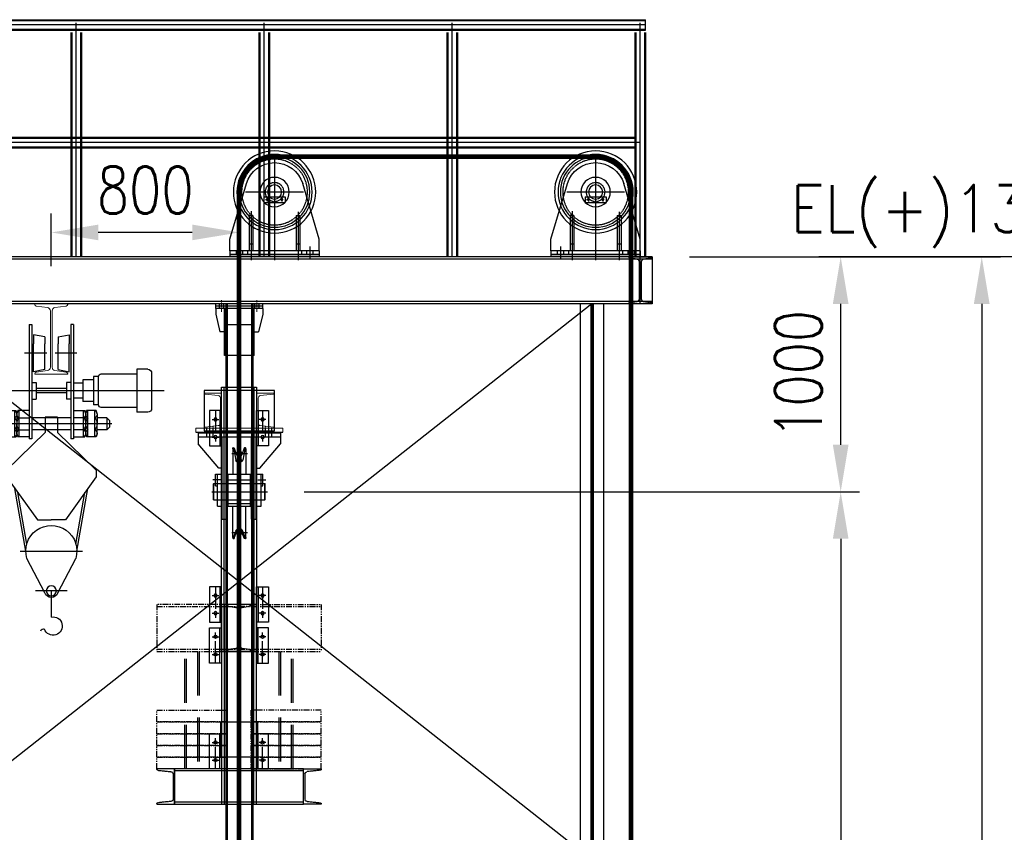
# Model space of a CAD drawing. Header units: inches. Extents: x -204116 to 930598, y -391373 to 256461.
# Tile 112 of 225: x 351701 to 355890, y -243290 to -239831. Entities that reach past the tile are written whole.
import ezdxf
from ezdxf.lldxf.tags import DXFTag

# ---------------------------------------------------------------- set-up
doc = ezdxf.new("R2010")
doc.units = ezdxf.units.IN
doc.header["$LTSCALE"] = 10
doc.header["$MEASUREMENT"] = 0
doc.header["$PDMODE"] = 1
doc.header["$PDSIZE"] = 1000
for name, pattern in [('CENTER', [2, 1.25, -0.25, 0.25, -0.25]), ('HIDDEN', [0.375, 0.25, -0.125]), ('HIDDEN2', [0.1875, 0.125, -0.0625]), ('PHANTOM', [2.5, 1.25, -0.25, 0.25, -0.25, 0.25, -0.25]), ('PHANTOM2', [1.25, 0.625, -0.125, 0.125, -0.125, 0.125, -0.125])]:
    doc.linetypes.add(name, pattern=pattern)
doc.layers.get('Defpoints').update_dxf_attribs({"lineweight": 25})
for name, color, linetype in [('BEV0001', 7, 'Continuous'), ('DRW', 4, 'Continuous'), ('H', 3, 'HIDDEN'), ('R', 5, 'PHANTOM2')]:
    doc.layers.add(name, color=color, linetype=linetype)
for name, color, linetype, lineweight in [('C', 1, 'CENTER', 25), ('cen', 2, 'CENTER2', 25), ('CENTER', 2, 'CENTER', 25), ('DIM', 6, 'Continuous', 25), ('G2', 10, 'CENTER', 13), ('HID', 4, 'HIDDEN', 25), ('HIDDEN', 1, 'HIDDEN', 25), ('PHA', 5, 'PHANTOM', 25), ('TB', 7, 'Continuous', 0), ('TEXT', 3, 'Continuous', 25)]:
    doc.layers.add(name, color=color, linetype=linetype, lineweight=lineweight)
doc.styles.add('MIC', font='romans.shx', dxfattribs={"width": 0.8})
doc.styles.add('romans', font='romans.shx', dxfattribs={"width": 0.8})
tags = doc.linetypes.add('CENTER2', pattern=[1.125, 0.75, -0.125, 0.125, -0.125]).pattern_tags.tags
tags[10:11] = [DXFTag(74, 4), DXFTag(75, 0), DXFTag(340, '0'), DXFTag(46, 1.0), DXFTag(50, 0.0), DXFTag(44, 0.0), DXFTag(45, 0.0)]
tags[8:9] = [DXFTag(74, 4), DXFTag(75, 0), DXFTag(340, '0'), DXFTag(46, 1.0), DXFTag(50, 0.0), DXFTag(44, 0.0), DXFTag(45, 0.0)]
tags[6:7] = [DXFTag(74, 4), DXFTag(75, 0), DXFTag(340, '0'), DXFTag(46, 1.0), DXFTag(50, 0.0), DXFTag(44, 0.0), DXFTag(45, 0.0)]
tags[4:5] = [DXFTag(74, 4), DXFTag(75, 0), DXFTag(340, '0'), DXFTag(46, 1.0), DXFTag(50, 0.0), DXFTag(44, 0.0), DXFTag(45, 0.0)]
doc.dimstyles.new('1_75', dxfattribs={"dimscale": 75, "dimtxt": 2.5, "dimasz": 2.5, "dimexe": 1, "dimexo": 2, "dimgap": 1, "dimtad": 1, "dimtoh": 1, "dimdec": 0, "dimzin": 9, "dimdsep": 46, "dimtxsty": 'MIC', "dimcen": 2.5, "dimclrd": 1, "dimclre": 1, "dimclrt": 256, "dimadec": 0, "dimazin": 0, "dimtfac": 1, "dimtdec": 0, "dimtmove": 2, "dimatfit": 3, "dimfxl": 1, "dimlwd": -1, "dimlwe": -1, "dimarcsym": 0})

# ---------------------------------------------------------------- blocks, each defined once
blk = doc.blocks.new('BKT1')
for p, q in [((-190, 66), (-119.8, 301.7)), ((190, 66), (119.8, 301.7)), ((92, 166), (108, 166))]:
    blk.add_line(p, q)
at = {"linetype": 'Continuous'}
for p, q in [((-45, 246), (-45, 221)), ((45, 246), (-45, 246)), ((45, 221), (-45, 221)), ((45, 246), (45, 221)), ((-108, 166), (-108, 16)), ((-92, 166), (-108, 166)), ((-92, 166), (-92, 16)), ((92, 166), (92, 16)), ((108, 166), (108, 16)), ((-190, 16), (-190, 66)), ((-92, 46), (-108, 46)), ((108, 46), (92, 46)), ((190, 16), (190, 66)), ((-190, 16), (190, 16)), ((-190, 16), (-190, 0)), ((-190, 0), (190, 0)), ((190, 16), (190, 0))]:
    blk.add_line(p, q, dxfattribs=at)
at = {"color": 2, "linetype": 'HIDDEN2'}
for p, q in [((-163.5, 16), (-163.5, 0)), ((-136.5, 16), (-136.5, 0)), ((-115, 16), (-115, 0)), ((115, 16), (115, 0)), ((136.5, 16), (136.5, 0)), ((163.5, 16), (163.5, 0))]:
    blk.add_line(p, q, dxfattribs=at)
for radius in [175, 160, 62.5, 30]:
    blk.add_circle((0, 266), radius)
at = {"color": 2, "linetype": 'HIDDEN'}
for radius in [140, 40]:
    blk.add_circle((0, 266), radius, dxfattribs=at)
at = {"linetype": 'Continuous'}
for centre in [(-30.8, 234.2), (30.8, 234.2)]:
    blk.add_circle(centre, 4, dxfattribs=at)
blk.add_arc((0, 266), 125, 16.5869, 163.4131)
for centre, start, end in [((-30.8, 234.2), 90, 51.5931), ((30.8, 234.2), 128.4069, 90)]:
    blk.add_arc(centre, 3, start, end, dxfattribs=at)
at = {"layer": 'cen'}
for p, q in [((0, 429.1), (0, -24.2)), ((-123.1, 266), (123.1, 266)), ((-31.4, 221), (-43.5, 221)), ((-30.8, 243.2), (-30.8, 225.2)), ((38.5, 234.2), (23.1, 234.2)), ((30.8, 242.6), (30.8, 225.7)), ((-100, 181.1), (-100, -24.2)), ((100, 184.2), (100, -24.2))]:
    blk.add_line(p, q, dxfattribs=at)
at = {"layer": 'cen', "ltscale": 0.5}
for p, q in [((-150, 34.5), (-150, -19)), ((150, 34.5), (150, -19))]:
    blk.add_line(p, q, dxfattribs=at)
blk.add_circle((0, 266), 150, dxfattribs=at)
at = {"layer": 'DIM'}
blk.add_line((-35.8, 234.2), (-25.8, 234.2), dxfattribs=at)
blk = doc.blocks.new('*D683')
at = {"color": 1}
for p, q in [((352911.2, -241841), (355273.9, -241841)), ((355193.9, -242041), (355193.9, -246241.3)), ((352911.2, -246441.3), (355273.9, -246441.3))]:
    blk.add_line(p, q, dxfattribs=at)
for points in [[(355160.6, -242041), (355227.2, -242041), (355193.9, -241841)], [(355160.6, -246241.3), (355227.2, -246241.3), (355193.9, -246441.3)]]:
    blk.add_solid(points, dxfattribs=at)
at = {"layer": 'Defpoints', "color": 0}
for p in [(352751.2, -241841, 11840), (352751.2, -246441.3), (355193.9, -246441.3)]:
    blk.add_point(p, dxfattribs=at)
at = {"insert": (355013.9, -244141.1), "char_height": 200, "attachment_point": 5, "rotation": 90, "style": 'MIC'}
blk.add_mtext('4600 TRAVEL', dxfattribs=at)
blk = doc.blocks.new('*D684')
at = {"color": 1}
for p, q in [((354551.2, -240841), (355273.9, -240841)), ((355193.9, -241641), (355193.9, -241041)), ((352913.7, -241841), (355273.9, -241841))]:
    blk.add_line(p, q, dxfattribs=at)
for points in [[(355160.6, -241041), (355227.2, -241041), (355193.9, -240841)], [(355160.6, -241641), (355227.2, -241641), (355193.9, -241841)]]:
    blk.add_solid(points, dxfattribs=at)
at = {"layer": 'Defpoints', "color": 0}
for p in [(354391.2, -240841, -11840), (355193.9, -240841), (352753.7, -241841, -11840)]:
    blk.add_point(p, dxfattribs=at)
at = {"insert": (355013.9, -241341), "char_height": 200, "attachment_point": 5, "rotation": 90, "style": 'MIC'}
blk.add_mtext('1000', dxfattribs=at)
blk = doc.blocks.new('*D685')
at = {"color": 1}
for p, q in [((354551.2, -240841), (355873.9, -240841)), ((355793.9, -241041), (355793.9, -249140.6)), ((355642.5, -249340.6), (355713.9, -249340.6))]:
    blk.add_line(p, q, dxfattribs=at)
for points in [[(355760.5, -241041), (355827.2, -241041), (355793.9, -240841)], [(355760.5, -249140.6), (355827.2, -249140.6), (355793.9, -249340.6)]]:
    blk.add_solid(points, dxfattribs=at)
at = {"layer": 'Defpoints', "color": 0}
for p in [(354391.2, -240841), (355793.9, -249340.6), (355802.5, -249340.6)]:
    blk.add_point(p, dxfattribs=at)
at = {"insert": (355613.9, -245090.8), "char_height": 200, "attachment_point": 5, "rotation": 90, "style": 'MIC'}
blk.add_mtext('8500', dxfattribs=at)
blk = doc.blocks.new('A$C559A6E8D')
at = {"layer": 'BEV0001', "color": 7, "flags": 128}
for points in [[(-250, 150), (-250, -150), (-150, -150), (-150, 150), (-250, 150)], [(-162, 150), (-162, -150), (-150, -150), (-150, 150), (-162, 150)], [(250, 150), (250, -150), (150, -150), (150, 150), (250, 150)], [(162, 150), (162, -150), (150, -150), (150, 150), (162, 150)]]:
    blk.add_lwpolyline(points, dxfattribs=at)
at = {"layer": 'BEV0001', "color": 7}
for centre in [(-200, 75), (200, 75), (-200, -75), (200, -75)]:
    blk.add_circle(centre, 14, dxfattribs=at)
at = {"layer": 'CENTER', "ltscale": 15}
for p, q in [((-200, 150), (-200, -150)), ((200, 150), (200, -150)), ((-228, 75), (-172, 75)), ((228, 75), (172, 75)), ((-228, -75), (-172, -75)), ((228, -75), (172, -75))]:
    blk.add_line(p, q, dxfattribs=at)
blk = doc.blocks.new('A$C1F6F3D9F')
at = {"elevation": 257134.1}
for points in [[(195.1, 1137.9), (195.1, 13.2), (345.1, 13.2), (345.1, 1137.9), (195.1, 1137.9)], [(206.5, 1137.9), (206.5, 13.2), (333.7, 13.2), (333.7, 1137.9), (206.5, 1137.9)]]:
    blk.add_lwpolyline(points, dxfattribs=at)
at = {"ltscale": 75, "elevation": 257134.1}
blk.add_lwpolyline([(220.1, 13.2), (220.1, 16, -0.414214), (225.6, 21.5), (256.2, 25.8, 0.334595), (267.2, 36.8), (267.2, 189.6, 0.414214), (256.2, 200.6), (225.6, 205, -0.334595), (220.1, 210.5), (220.1, 213.2), (320.1, 213.2), (320.1, 210.5, -0.414214), (314.6, 205), (283.9, 200.6, 0.334595), (272.9, 189.6), (272.9, 36.8, 0.414214), (283.9, 25.8), (314.6, 21.5, -0.334595), (320.1, 16), (320.1, 13.2)], format="xyb", close=True, dxfattribs=at)
at = {"layer": 'C', "ltscale": 2}
blk.add_line((270.1, 0, 257134.1), (270.1, 1187.9, 28870517.8), dxfattribs=at)
at = {"xscale": 0.5, "yscale": 0.5, "zscale": 0.5}
for p in [(270.1, 962.8, 257134.1), (270.1, 212.9, 28870517.8)]:
    blk.add_blockref('A$C559A6E8D', p, dxfattribs=at)
blk = doc.blocks.new('A$C3C654D2F')
at = {"linetype": 'PHANTOM', "ltscale": 2}
for p, q in [((350, 1150.3), (0, 1150.3)), ((0, 1150.3), (0, 950.3)), ((700, 1140.9, 1415504.6), (0, 1140.9, 1415504.6)), ((350, 1150.3), (700, 1150.3)), ((700, 1150.3), (700, 950.3)), ((700, 959.6), (0, 959.6)), ((700, 950.3), (0, 950.3))]:
    blk.add_line(p, q, dxfattribs=at)
for p, q in [((350, 514.6), (350, 250)), ((75, 441.3), (625, 441.3)), ((75, 308.7), (625, 308.7))]:
    blk.add_line(p, q)
at = {"elevation": 0}
for points in [[(275, 300), (275, 1150.3), (425, 1150.3), (425, 300), (275, 300)], [(286.4, 300), (286.4, 1150.3), (413.6, 1150.3), (413.6, 300), (286.4, 300)], [(75, 450), (625, 450), (625, 300), (75, 300), (75, 450)]]:
    blk.add_lwpolyline(points, dxfattribs=at)
at = {"ltscale": 75, "elevation": 0}
blk.add_lwpolyline([(300, 950.3), (300, 953, -0.414214), (305.5, 958.5), (336.1, 962.8, 0.334595), (347.1, 973.8), (347.1, 1126.7, 0.414214), (336.1, 1137.7), (305.5, 1142, -0.334595), (300, 1147.5), (300, 1150.3), (400, 1150.3), (400, 1147.5, -0.414214), (394.5, 1142), (363.8, 1137.7, 0.334595), (352.8, 1126.7), (352.8, 973.8, 0.414214), (363.8, 962.8), (394.5, 958.5, -0.334595), (400, 953), (400, 950.3)], format="xyb", close=True, dxfattribs=at)
for points in [[(180, 950.3), (180, 450), (120, 450), (120, 950.3)], [(174, 950.3), (174, 450), (126, 450), (126, 950.3)], [(520, 950.3), (520, 450), (580, 450), (580, 950.3)], [(526, 950.3), (526, 450), (574, 450), (574, 950.3)]]:
    blk.add_lwpolyline(points, dxfattribs=at)
at = {"linetype": 'PHANTOM', "ltscale": 2, "elevation": 0}
for points in [[(300, 650), (0, 650), (0, 700), (300, 700)], [(400, 650), (700, 650), (700, 700), (400, 700)], [(300, 600), (0, 600), (0, 650), (300, 650)], [(400, 600), (700, 600), (700, 650), (400, 650)], [(300, 550), (0, 550), (0, 600), (300, 600)], [(400, 550), (700, 550), (700, 600), (400, 600)], [(300, 500), (0, 500), (0, 550), (300, 550)], [(400, 500), (700, 500), (700, 550), (400, 550)], [(300, 450), (0, 450), (0, 500), (300, 500)], [(400, 450), (700, 450), (700, 500), (400, 500)]]:
    blk.add_lwpolyline(points, close=True, dxfattribs=at)
at = {"elevation": 0}
blk.add_lwpolyline([(272, 500), (428, 500), (428, 650), (272, 650)], close=True, dxfattribs=at)
for points in [[(75, 300), (75, 450), (0, 450), (0, 449.1, 0.414214), (5, 444.1), (59.6, 438.4, -0.354119), (69.6, 428.4), (69.6, 321.6, -0.414214), (59.6, 311.6), (5, 305.9, 0.354119), (0, 300.9), (0, 300)], [(625, 300), (625, 450), (700, 450), (700, 449.1, -0.414214), (695, 444.1), (640.4, 438.4, 0.354119), (630.4, 428.4), (630.4, 321.6, 0.414214), (640.4, 311.6), (695, 305.9, -0.354119), (700, 300.9), (700, 300)]]:
    blk.add_lwpolyline(points, format="xyb", close=True, dxfattribs=at)
at = {"layer": 'CENTER', "ltscale": 15}
blk.add_line((350, 1163.5), (350, 250), dxfattribs=at)
at = {"color": 7, "xscale": -0.5, "yscale": 0.5, "zscale": 0.5, "rotation": 180}
for p in [(350, 975), (350, 525)]:
    blk.add_blockref('A$C559A6E8D', p, dxfattribs=at)
blk = doc.blocks.new('A$C41960260')
at = {"linetype": 'PHANTOM', "ltscale": 100}
h = blk.add_hatch(color=9, dxfattribs=at)
h.paths.add_polyline_path([(25, 210), (34, 210), (34, 220), (30, 220), (25, 220)])
h.paths.add_polyline_path([(25, 200), (34, 200), (34, 210), (25, 210)])
h.paths.add_polyline_path([(25, 210), (16, 210), (16, 200), (25, 200)])
h.paths.add_polyline_path([(16, 220), (16, 210), (25, 210), (25, 220)])
h.paths.add_polyline_path([(166, 220), (166, 210), (175, 210), (175, 220), (170, 220)])
h.paths.add_polyline_path([(175, 200), (175, 210), (166, 210), (166, 200)])
h.paths.add_polyline_path([(184, 210), (175, 210), (175, 200), (184, 200)])
h.paths.add_polyline_path([(175, 220), (175, 210), (184, 210), (184, 220)])
at = {"color": 7, "linetype": 'PHANTOM', "ltscale": 100}
for p, q in [((0, 210), (0, 220)), ((200, 220), (0, 220)), ((0, 200), (0, 210)), ((200, 210), (0, 210)), ((200, 210), (0, 210)), ((200, 210), (200, 220)), ((200, 200), (200, 210)), ((200, 200), (0, 200)), ((0, 200), (0, 175)), ((0, 175), (17.9, 100)), ((96, 200), (96, 100)), ((104, 200), (104, 100)), ((163.5, 0), (163.5, 200)), ((200, 175), (182.2, 100)), ((200, 200), (200, 175)), ((36.5, 100), (17.9, 100)), ((96, 100), (104, 100)), ((163.5, 100), (182.2, 100))]:
    blk.add_line(p, q, dxfattribs=at)
at = {"color": 9, "linetype": 'PHANTOM', "ltscale": 100}
for p, q in [((16, 200), (16, 220)), ((34, 200), (34, 220)), ((166, 200), (166, 220)), ((184, 200), (184, 220)), ((36.5, 0), (36.5, 200)), ((163.5, 0), (36.5, 0))]:
    blk.add_line(p, q, dxfattribs=at)
at = {"color": 2, "linetype": 'PHANTOM', "ltscale": 100}
for p, q in [((41.9, 0), (41.9, 200)), ((158.1, 0), (158.1, 200)), ((42.9, 0), (42.9, 130)), ((157.2, 130), (42.9, 130)), ((157.2, 0), (157.2, 130))]:
    blk.add_line(p, q, dxfattribs=at)
at = {"layer": 'G2'}
for p, q in [((25, 185), (25, 235)), ((175, 185), (175, 235))]:
    blk.add_line(p, q, dxfattribs=at)
blk = doc.blocks.new('A$C0C6A28CA')
at = {"layer": 'cen'}
for p, q in [((-66.4, 762.5), (-5.8, 762.5)), ((17.2, 762.5), (80, 762.5)), ((-310.6, 657.7), (124.3, 657.7)), ((-164.5, 565.3), (188.5, 565.3))]:
    blk.add_line(p, q, dxfattribs=at)
at = {"layer": 'DRW'}
for p, q in [((-56.8, 842.8), (-56.8, 523)), ((-56.8, 842.8), (-49.5, 842.8)), ((-49.5, 842.8), (-49.5, 523)), ((59.2, 842.8), (59.2, 523)), ((66.5, 842.8), (59.2, 842.8)), ((66.5, 842.8), (66.5, 523)), ((-45.1, 814.1), (-45.1, 788.7)), ((-13.8, 808), (-45.1, 814.1)), ((-13.8, 808), (-13.8, 788.7)), ((23.5, 808), (54.8, 814.1)), ((23.5, 808), (23.5, 788.7)), ((54.8, 814.1), (54.8, 788.7)), ((-45.1, 710.8), (-45.1, 788.7)), ((-13.8, 716.9), (-13.8, 788.7)), ((23.5, 716.9), (23.5, 788.7)), ((54.8, 710.8), (54.8, 788.7)), ((-264.4, 717.7), (-234, 717.7)), ((-234, 717.7), (-234, 597.8)), ((-13.8, 716.9), (-45.1, 710.8)), ((23.5, 716.9), (54.8, 710.8)), ((-275.4, 706.7), (-275.4, 608.8)), ((-134.4, 704.6), (-234, 704.6)), ((-127.1, 697.3), (-112.5, 697.3)), ((-127.1, 618.2), (-127.1, 697.3)), ((-112.5, 697.3), (-112.5, 618.2)), ((-112.5, 688), (-83.2, 688)), ((-83.2, 688), (-83.2, 627.4)), ((-83.2, 678.6), (-56.8, 678.6)), ((-49.5, 681), (-37.9, 681)), ((-37.9, 681), (-37.9, 634.5)), ((-37.9, 663.8), (47.6, 663.8)), ((47.6, 681), (47.6, 634.5)), ((59.2, 681), (47.6, 681)), ((-83.2, 636.9), (-56.8, 636.9)), ((-49.5, 634.5), (-37.9, 634.5)), ((-37.9, 651.7), (47.6, 651.7)), ((59.2, 634.5), (47.6, 634.5)), ((-234, 610.9), (-134.4, 610.9)), ((-127.1, 618.2), (-112.5, 618.2)), ((-112.5, 627.4), (-83.2, 627.4)), ((-264.4, 597.8), (-234, 597.8)), ((-157.3, 574.5), (-150, 581.8)), ((-150, 581.8), (-122.9, 581.8)), ((-150, 581.8), (-150, 548.8)), ((-122.9, 593.2), (-120.4, 602)), ((-122.9, 593.2), (-122.9, 565.3)), ((-120.4, 602), (-93.7, 602)), ((-116.6, 528.6), (-116.6, 602)), ((-97.5, 528.6), (-97.5, 602)), ((-91.2, 593.2), (-93.7, 602)), ((-91.2, 593.2), (-88.8, 602)), ((-91.2, 593.2), (-91.2, 565.3)), ((-91.2, 593.2), (-91.2, 565.3)), ((-91.2, 581.8), (-56.8, 581.8)), ((-56.8, 602), (-88.8, 602)), ((-85, 528.6), (-85, 602)), ((-49.5, 581.8), (59.2, 581.8)), ((-12, 583.4), (-12, 540.9)), ((-12, 583.4), (21.7, 583.4)), ((21.7, 583.4), (21.7, 540.9)), ((66.5, 602), (98.5, 602)), ((101, 581.8), (66.5, 581.8)), ((94.7, 528.6), (94.7, 602)), ((101, 593.2), (98.5, 602)), ((101, 593.2), (103.4, 602)), ((101, 593.2), (101, 565.3)), ((101, 593.2), (101, 565.3)), ((130.1, 602), (103.4, 602)), ((107.2, 528.6), (107.2, 602)), ((126.3, 528.6), (126.3, 602)), ((132.6, 593.2), (130.1, 602)), ((132.6, 593.2), (132.6, 565.3)), ((159.7, 581.8), (132.6, 581.8)), ((167, 574.5), (159.7, 581.8)), ((159.7, 581.8), (159.7, 548.8)), ((-157.3, 574.5), (-157.3, 556.1)), ((-157.3, 556.1), (-150, 548.8)), ((-122.9, 537.3), (-122.9, 565.3)), ((-91.2, 537.3), (-91.2, 565.3)), ((-91.2, 537.3), (-91.2, 565.3)), ((101, 537.3), (101, 565.3)), ((101, 537.3), (101, 565.3)), ((132.6, 537.3), (132.6, 565.3)), ((167, 556.1), (159.7, 548.8)), ((167, 574.5), (167, 556.1)), ((-150, 548.8), (-122.9, 548.8)), ((-122.9, 537.3), (-120.4, 528.6)), ((-120.4, 528.6), (-93.7, 528.6)), ((-12, 540.9), (-120.3, 436)), ((-91.2, 537.3), (-93.7, 528.6)), ((-91.2, 548.8), (-56.8, 548.8)), ((-91.2, 537.3), (-88.8, 528.6)), ((-56.8, 528.6), (-88.8, 528.6)), ((-56.8, 523), (-49.5, 523)), ((-49.5, 548.8), (59.2, 548.8)), ((21.7, 540.9), (130, 436)), ((59.2, 523), (66.5, 523)), ((101, 548.8), (66.5, 548.8)), ((66.5, 528.6), (98.5, 528.6)), ((101, 537.3), (98.5, 528.6)), ((101, 537.3), (103.4, 528.6)), ((130.1, 528.6), (103.4, 528.6)), ((132.6, 537.3), (130.1, 528.6)), ((159.7, 548.8), (132.6, 548.8)), ((-120.3, 436), (-120.3, 416.7)), ((-120.3, 416.7), (-34.3, 297.1)), ((130, 416.7), (44, 297.1)), ((130, 436), (130, 416.7)), ((-66.6, 209.5), (-96.7, 384)), ((-63.9, 228.7), (-88.9, 373.1)), ((73.7, 228.7), (98.6, 373.1)), ((76.3, 209.5), (106.5, 384)), ((-34.3, 297.1), (4.9, 297.1)), ((44, 297.1), (4.9, 297.1)), ((92.3, 209.5), (-82.6, 209.5)), ((-13, 92.8), (-63.4, 188.6)), ((22.8, 92.8), (73.2, 188.6)), ((-39.7, 98.3), (49.4, 98.3)), ((4.9, 98.3), (4.9, 25.1))]:
    blk.add_line(p, q, dxfattribs=at)
blk.add_circle((4.9, 98.3), 14, dxfattribs=at)
for centre, radius, start, end in [((-264.4, 706.7), 11, 90, 180), ((-134.4, 697.3), 7.32, 0, 90), ((-264.4, 608.8), 11, 180, 270), ((-134.4, 618.2), 7.32, 270, 0), ((-134.4, 618.2), 7.32, 270, 0), ((-111.6, 591.9), 11.2, 116.1584, 243.8416), ((-98.1, 565.3), 24.8, 138.3172, 180), ((-102.5, 591.9), 11.2, 296.1584, 63.8416), ((-116.1, 565.3), 24.8, 0, 41.6828), ((-80, 591.9), 11.2, 116.1584, 243.8416), ((-66.4, 565.3), 24.8, 138.3172, 180), ((89.7, 591.9), 11.2, 296.1584, 63.8416), ((76.1, 565.3), 24.8, 0, 41.6828), ((112.2, 591.9), 11.2, 116.1584, 243.8416), ((125.8, 565.3), 24.8, 138.3172, 180), ((121.4, 591.9), 11.2, 296.1584, 63.8416), ((107.8, 565.3), 24.8, 0, 41.6828), ((-98.1, 565.3), 24.8, 180, 221.6828), ((-116.1, 565.3), 24.8, 318.3172, 0), ((-66.4, 565.3), 24.8, 180, 221.6828), ((76.1, 565.3), 24.8, 318.3172, 0), ((125.8, 565.3), 24.8, 180, 221.6828), ((107.8, 565.3), 24.8, 318.3172, 0), ((-111.6, 538.7), 11.2, 116.1584, 243.8416), ((-102.5, 538.7), 11.2, 296.1584, 63.8416), ((-80, 538.7), 11.2, 116.1584, 243.8416), ((89.7, 538.7), 11.2, 296.1584, 63.8416), ((112.2, 538.7), 11.2, 116.1584, 243.8416), ((121.4, 538.7), 11.2, 296.1584, 63.8416), ((4.9, 209.5), 71.4, 342.9821, 197.0179), ((4.9, 98.3), 18.7, 197.0179, 342.9821), ((0, 0), 25.6, 79.0474, 339.5535), ((27.8, -14.7), 6.87, 7.5793, 124.7113)]:
    blk.add_arc(centre, radius, start, end, dxfattribs=at)
blk = doc.blocks.new('*D688')
at = {"color": 1}
for p, q in [((351835.2, -240881), (351835.2, -240657)), ((352635.2, -240777.8), (352635.2, -240657)), ((352435.2, -240737), (352035.2, -240737))]:
    blk.add_line(p, q, dxfattribs=at)
for points in [[(352035.2, -240703.7), (352035.2, -240770.3), (351835.2, -240737)], [(352435.2, -240703.7), (352435.2, -240770.3), (352635.2, -240737)]]:
    blk.add_solid(points, dxfattribs=at)
at = {"layer": 'Defpoints', "color": 0}
for p in [(351835.2, -240737), (352635.2, -240937.8), (351835.2, -241041, -2)]:
    blk.add_point(p, dxfattribs=at)
at = {"insert": (352235.2, -240557), "char_height": 200, "attachment_point": 5, "style": 'MIC'}
blk.add_mtext('800', dxfattribs=at)

msp = doc.modelspace()

# ---------------------------------------------------------------- linework, layer by layer
for p, q in [((351112.7, -239831.4, 2.6), (354363.7, -239831.4, 2.6)), ((354363.7, -239876.4, 2.6), (354363.7, -239831.4, 2.6)), ((351112.7, -239876.4, 2.6), (354363.7, -239876.4, 2.6)), ((351918.7, -239886, 2.6), (351918.7, -240841, 2.6)), ((351963.7, -239886, 2.6), (351963.7, -240841, 2.6)), ((352718.7, -239886, 2.6), (352718.7, -240841, 2.6)), ((352763.7, -239886, 2.6), (352763.7, -240841, 2.6)), ((353518.7, -239886, 2.6), (353518.7, -240841, 2.6)), ((353563.7, -239886, 2.6), (353563.7, -240841, 2.6)), ((354318.7, -239886, 2.6), (354318.7, -240841, 2.6)), ((354363.7, -239886, 2.6), (354363.7, -240841, 2.6)), ((351157.7, -240331.4, 2.6), (354318.7, -240331.4, 2.6)), ((351157.7, -240376.4, 2.6), (354318.7, -240376.4, 2.6)), ((354391.2, -240841, 2.6), (351085.2, -240841, 2.6)), ((354391.2, -240851, 2.6), (351085.2, -240851, 2.6)), ((352595.2, -240831, 2.6), (352595.2, -240841, 2.6)), ((352595.2, -240831, 2.6), (352975.2, -240831, 2.6)), ((352975.2, -240841, 2.6), (352595.2, -240841, 2.6)), ((352975.2, -240831, 2.6), (352975.2, -240841, 2.6)), ((353961.2, -240831, 2.6), (353961.2, -240841, 2.6)), ((353961.2, -240831, 2.6), (354341.2, -240831, 2.6)), ((354341.2, -240841, 2.6), (353961.2, -240841, 2.6)), ((354341.2, -240831, 2.6), (354341.2, -240841, 2.6)), ((354391.2, -240841, 2.6), (354391.2, -241041, 2.6)), ((354391.2, -241031, 2.6), (351085.2, -241031, 2.6)), ((354391.2, -241041, 2.6), (351085.2, -241041, 2.6)), ((352578.2, -241040.6, 22956520.5), (352578.1, -249180.6, 66948681.4)), ((352692.5, -241040.6, 22956520.3), (352692.4, -249180.6, 66948681.2)), ((352587.7, -241771.7, 2.6), (352582.7, -241771.7, 2.6)), ((352682.7, -241771.7, 2.6), (352687.7, -241771.7, 2.6)), ((352587.7, -241896.6, 2.6), (352582.7, -241896.6, 2.6)), ((352682.7, -241896.6, 2.6), (352687.7, -241896.6, 2.6))]:
    msp.add_line(p, q)
at = {"color": 6}
msp.add_line((356806.3, -240841, 2.6), (355101.3, -240841, 2.6), dxfattribs=at)
at = {"linetype": 'Continuous'}
for p, q in [((354085.2, -241041, 2.6), (354085.2, -249170.6, 2.5)), ((354185.2, -241041, 2.6), (354185.2, -249170.6, 2.5)), ((352450.2, -241586.6, 2.6), (352820.2, -241586.6, 2.6)), ((352460.2, -241586.6, 2.6), (352460.2, -241636.6, 2.6)), ((352460.2, -241590.6, 2.6), (352810.2, -241590.6, 2.6)), ((352460.2, -241606.6, 2.6), (352810.2, -241606.6, 2.6)), ((352562.7, -241957.6, 2.6), (352562.7, -241606.6, 2.6)), ((352582.7, -241957.6, 2.6), (352582.7, -241606.6, 2.6)), ((352687.7, -241957.6, 2.6), (352687.7, -241606.6, 2.6)), ((352707.7, -241957.6, 2.6), (352707.7, -241606.6, 2.6)), ((352810.2, -241586.6, 2.6), (352810.2, -241636.6, 2.6)), ((352547.7, -241740.6, 2.6), (352460.2, -241636.6, 2.6)), ((352607.7, -241658.6, 2.6), (352607.7, -241655.1, 2.6)), ((352608.7, -241654.1, 2.6), (352612.2, -241654.1, 2.6)), ((352610.2, -241660.1, 2.6), (352609.2, -241660.1, 2.6)), ((352661.7, -241654.1, 2.6), (352658.2, -241654.1, 2.6)), ((352660.3, -241660.1, 2.6), (352661.2, -241660.1, 2.6)), ((352662.7, -241658.6, 2.6), (352662.7, -241655.1, 2.6)), ((352722.7, -241740.6, 2.6), (352810.2, -241636.6, 2.6)), ((352562.7, -241740.6, 2.6), (352547.7, -241740.6, 2.6)), ((352707.7, -241740.6, 2.6), (352722.7, -241740.6, 2.6)), ((352534.7, -241765.6, 2.6), (352542.7, -241765.6, 2.6)), ((352534.7, -241815.6, 2.6), (352534.7, -241765.6, 2.6)), ((352542.7, -241765.6, 2.6), (352562.7, -241765.6, 2.6)), ((352542.7, -241902.6, 2.6), (352542.7, -241765.6, 2.6)), ((352587.7, -241790.6, 2.6), (352587.7, -241765.6, 2.6)), ((352587.7, -241765.6, 2.6), (352631.2, -241765.6, 2.6)), ((352639.2, -241765.6, 2.6), (352682.7, -241765.6, 2.6)), ((352682.7, -241790.6, 2.6), (352682.7, -241765.6, 2.6)), ((352707.7, -241765.6, 2.6), (352727.7, -241765.6, 2.6)), ((352727.7, -241902.6, 2.6), (352727.7, -241765.6, 2.6)), ((352727.7, -241765.6, 2.6), (352735.7, -241765.6, 2.6)), ((352735.7, -241815.6, 2.6), (352735.7, -241765.6, 2.6)), ((352525.7, -241806.6, 2.6), (352526.7, -241805.6, 2.6)), ((352525.7, -241874.6, 2.6), (352525.7, -241806.6, 2.6)), ((352526.7, -241805.6, 2.6), (352534.7, -241805.6, 2.6)), ((352526.7, -241875.6, 2.6), (352526.7, -241805.6, 2.6)), ((352534.7, -241815.6, 2.6), (352542.7, -241815.6, 2.6)), ((352587.7, -241890.6, 2.6), (352587.7, -241790.6, 2.6)), ((352682.7, -241890.6, 2.6), (352682.7, -241790.6, 2.6)), ((352727.7, -241815.6, 2.6), (352735.7, -241815.6, 2.6)), ((352735.7, -241805.6, 2.6), (352743.7, -241805.6, 2.6)), ((352744.7, -241806.6, 2.6), (352743.7, -241805.6, 2.6)), ((352743.7, -241875.6, 2.6), (352743.7, -241805.6, 2.6)), ((352744.7, -241874.6, 2.6), (352744.7, -241806.6, 2.6)), ((352525.7, -241874.6, 2.6), (352526.7, -241875.6, 2.6)), ((352526.7, -241875.6, 2.6), (352542.7, -241875.6, 2.6)), ((352542.7, -241902.6, 2.6), (352562.7, -241902.6, 2.6)), ((352587.7, -241902.6, 2.6), (352587.7, -241890.6, 2.6)), ((352587.7, -241902.6, 2.6), (352631.2, -241902.6, 2.6)), ((352639.2, -241902.6, 2.6), (352682.7, -241902.6, 2.6)), ((352682.7, -241902.6, 2.6), (352682.7, -241890.6, 2.6)), ((352707.7, -241902.6, 2.6), (352727.7, -241902.6, 2.6)), ((352727.7, -241875.6, 2.6), (352743.7, -241875.6, 2.6)), ((352744.7, -241874.6, 2.6), (352743.7, -241875.6, 2.6)), ((352562.7, -241957.6, 2.6), (352582.7, -241957.6, 2.6)), ((352687.7, -241957.6, 2.6), (352707.7, -241957.6, 2.6)), ((352607.7, -242035.6, 2.6), (352607.7, -242039.1, 2.6)), ((352610.2, -242034.1, 2.6), (352609.2, -242034.1, 2.6)), ((352660.3, -242034.1, 2.6), (352661.2, -242034.1, 2.6)), ((352662.7, -242035.6, 2.6), (352662.7, -242039.1, 2.6)), ((352608.7, -242040.1, 2.6), (352612.2, -242040.1, 2.6)), ((352661.7, -242040.1, 2.6), (352658.2, -242040.1, 2.6))]:
    msp.add_line(p, q, dxfattribs=at)
at = {"ltscale": 20}
for p, q in [((352608.7, -241654.1, 2.6), (352607.7, -241655.1, 2.6)), ((352607.7, -241658.6, 2.6), (352607.7, -241765.6, 2.6)), ((352611.6, -241661.1, 2.6), (352619.8, -241706.2, 2.6)), ((352612.2, -241654.1, 2.6), (352613.8, -241655.7, 2.6)), ((352613.8, -241655.7, 2.6), (352624, -241683.3, 2.6)), ((352631.2, -241652.2, 2.6), (352631.2, -241765.6, 2.6)), ((352639.2, -241652.2, 2.6), (352639.2, -241765.6, 2.6)), ((352656.6, -241655.7, 2.6), (352646.5, -241683.3, 2.6)), ((352658.9, -241661.1, 2.6), (352650.7, -241706.2, 2.6)), ((352658.2, -241654.1, 2.6), (352656.6, -241655.7, 2.6)), ((352661.7, -241654.1, 2.6), (352662.7, -241655.1, 2.6)), ((352662.7, -241658.6, 2.6), (352662.7, -241765.6, 2.6)), ((352607.7, -242035.6, 2.6), (352607.7, -241902.6, 2.6)), ((352631.2, -241992, 2.6), (352631.2, -241902.6, 2.6)), ((352639.2, -241992, 2.6), (352639.2, -241902.6, 2.6)), ((352662.7, -242035.6, 2.6), (352662.7, -241902.6, 2.6)), ((352608.7, -242040.1, 2.6), (352607.7, -242039.1, 2.6)), ((352611.6, -242033.1, 2.6), (352619.8, -242008, 2.6)), ((352612.2, -242040.1, 2.6), (352613.8, -242038.5, 2.6)), ((352613.8, -242038.5, 2.6), (352624, -242011, 2.6)), ((352656.6, -242038.5, 2.6), (352646.5, -242011, 2.6)), ((352658.9, -242033.1, 2.6), (352650.7, -242008, 2.6)), ((352658.2, -242040.1, 2.6), (352656.6, -242038.5, 2.6)), ((352661.7, -242040.1, 2.6), (352662.7, -242039.1, 2.6))]:
    msp.add_line(p, q, dxfattribs=at)
at = {"color": 6, "const_width": 20, "elevation": 2.6}
for points in [[(352634, -242015.5), (352634, -240565, -0.416618), (352785.2, -240415)], [(352785.2, -240415), (354151.2, -240415, -0.414214), (354301.2, -240565, 0)], [(354301.2, -240565), (354301.2, -247750.6, 0.414214), (354451.2, -247900.6, -1)]]:
    msp.add_lwpolyline(points, format="xyb", dxfattribs=at)
at = {"color": 4, "linetype": 'Continuous', "lineweight": 0, "elevation": 0.6}
msp.add_lwpolyline([(351905.2, -241341), (351765.2, -241341), (351765.2, -241338.6, -0.373885), (351771.3, -241331.7), (351819.3, -241324.9, 0.373885), (351831.4, -241311), (351831.4, -241070.9, 0.373885), (351819.3, -241057), (351771.3, -241050.3, -0.373885), (351765.2, -241043.3), (351765.2, -241041), (351905.2, -241041), (351905.2, -241043.3, -0.373885), (351899.2, -241050.3), (351851.1, -241057, 0.373885), (351839.1, -241070.9), (351839.1, -241311, 0.373885), (351851.1, -241324.9), (351899.2, -241331.7, -0.373885), (351905.2, -241338.6)], format="xyb", close=True, dxfattribs=at)
at = {"color": 0, "elevation": 2.6}
msp.add_lwpolyline([(352785.2, -241410.3), (352485.2, -241410.3), (352485.2, -241580.9), (352785.2, -241580.9)], close=True, dxfattribs=at)
at = {"linetype": 'Continuous'}
for centre, start, end in [((352609.2, -241658.6, 2.6), 180, 270), ((352661.2, -241658.6, 2.6), 270, 0), ((352609.2, -242035.6, 2.6), 90, 180), ((352661.2, -242035.6, 2.6), 0, 90)]:
    msp.add_arc(centre, 1.5, start, end, dxfattribs=at)
at = {"ltscale": 20}
for centre, radius, start, end in [((352610.2, -241661.6, 2.6), 1.5, 18.0937, 90), ((352996.2, -241711.7, 2.6), 369.8, 170.7392, 180.3003), ((352274.3, -241711.7, 2.6), 369.8, 359.6997, 9.2608), ((352660.3, -241661.6, 2.6), 1.5, 90, 161.9063), ((352635.2, -241679.1, 2.6), 12, 200.2265, 339.7735), ((352635.2, -241699.1, 2.6), 17, 204.7886, 238.7671), ((352635.2, -241699.1, 2.6), 17, 301.2329, 335.2114), ((352621.2, -241992, 2.6), 10, 301.2329, 0), ((352649.2, -241992, 2.6), 10, 180, 238.7671), ((352610.2, -242032.6, 2.6), 1.5, 270, 341.9063), ((352635.2, -242015.1, 2.6), 17, 121.2329, 155.2114), ((352635.2, -242015.1, 2.6), 12, 20.2265, 159.7735), ((352635.2, -242015.1, 2.6), 17, 24.7886, 58.7671), ((352660.3, -242032.6, 2.6), 1.5, 198.0937, 270)]:
    msp.add_arc(centre, radius, start, end, dxfattribs=at)
at = {"layer": 'C', "linetype": 'CENTER'}
msp.add_line((352635.2, -240841, 2.6), (352635.2, -250108, 2.6), dxfattribs=at)
at = {"layer": 'C', "linetype": 'Continuous'}
for p, q in [((352556.5, -241790.6, 2.6), (352522, -241790.6, 2.6)), ((352713.9, -241790.6, 2.6), (352748.5, -241790.6, 2.6))]:
    msp.add_line(p, q, dxfattribs=at)
at = {"layer": 'cen'}
for p, q in [((354363.7, -239853.9, 2.6), (351135.2, -239853.9, 2.6)), ((351941.2, -240841, 2.6), (351941.2, -239845, 2.6)), ((352741.2, -240841, 2.6), (352741.2, -239845, 2.6)), ((353541.2, -240841, 2.6), (353541.2, -239845, 2.6)), ((354341.2, -241041, 2.6), (354341.2, -239845, 2.6)), ((354341.2, -240353.9, 2.6), (351135.2, -240353.9, 2.6)), ((354135.2, -241041, 2.6), (351135.2, -243405.5, 2.6)), ((351135.2, -241041, 2.6), (354135.2, -243405.5, 2.6)), ((354135.2, -241041, 2.6), (354135.2, -249425.3, 2.6)), ((352510.2, -241625.2, 2.6), (352510.2, -241569.7, 2.6)), ((352760.2, -241625.2, 2.6), (352760.2, -241569.7, 2.6)), ((352669.8, -241679.1, 2.6), (352603.6, -241679.1, 2.6)), ((352518, -241840.6, 2.6), (352754.9, -241840.6, 2.6)), ((352572.4, -241840.6, 2.6), (352695.1, -241840.6, 2.6)), ((352669.8, -242015.1, 2.6), (352603.6, -242015.1, 2.6))]:
    msp.add_line(p, q, dxfattribs=at)
at = {"layer": 'H', "linetype": 'HIDDEN'}
for p, q in [((352496.7, -241606.6, 2.6), (352496.7, -241586.6, 2.6)), ((352523.7, -241606.6, 2.6), (352523.7, -241586.6, 2.6)), ((352746.7, -241606.6, 2.6), (352746.7, -241586.6, 2.6)), ((352773.7, -241606.6, 2.6), (352773.7, -241586.6, 2.6)), ((352534.7, -241805.6, 2.6), (352735.7, -241805.6, 2.6)), ((352587.7, -241790.6, 2.6), (352682.7, -241790.6, 2.6)), ((352587.7, -241790.6, 2.6), (352682.7, -241790.6, 2.6)), ((352542.7, -241875.6, 2.6), (352727.7, -241875.6, 2.6)), ((352587.7, -241890.6, 2.6), (352682.7, -241890.6, 2.6)), ((352587.7, -241890.6, 2.6), (352682.7, -241890.6, 2.6))]:
    msp.add_line(p, q, dxfattribs=at)
at = {"layer": 'HID', "linetype": 'HIDDEN'}
for p, q in [((351112.7, -239835.4, 2.6), (354363.7, -239835.4, 2.6)), ((351112.7, -239872.4, 2.6), (354363.7, -239872.4, 2.6)), ((351922.7, -239886, 2.6), (351922.7, -240841, 2.6)), ((351959.7, -239886, 2.6), (351959.7, -240841, 2.6)), ((352722.7, -239886, 2.6), (352722.7, -240841, 2.6)), ((352759.7, -239886, 2.6), (352759.7, -240841, 2.6)), ((353522.7, -239886, 2.6), (353522.7, -240841, 2.6)), ((353559.7, -239886, 2.6), (353559.7, -240841, 2.6)), ((354322.7, -239886, 2.6), (354322.7, -240841, 2.6)), ((354359.7, -239886, 2.6), (354359.7, -240841, 2.6)), ((351157.7, -240335.4, 2.6), (354318.7, -240335.4, 2.6)), ((351157.7, -240372.4, 2.6), (354318.7, -240372.4, 2.6)), ((354130.2, -241041, 2.6), (354130.2, -249170.6, 2.5)), ((354140.2, -241041, 2.6), (354140.2, -249170.6, 2.5))]:
    msp.add_line(p, q, dxfattribs=at)
at = {"layer": 'HID', "ltscale": 0.5}
for p, q in [((352496.7, -241586.6, 2.6), (352496.7, -241564.6, 2.6)), ((352496.7, -241586.6, 2.6), (352496.7, -241564.6, 2.6)), ((352523.7, -241586.6, 2.6), (352523.7, -241561.8, 2.6)), ((352523.7, -241586.6, 2.6), (352523.7, -241561.8, 2.6)), ((352746.7, -241586.6, 2.6), (352746.7, -241561.8, 2.6)), ((352746.7, -241586.6, 2.6), (352746.7, -241561.8, 2.6)), ((352773.7, -241586.6, 2.6), (352773.7, -241564.6, 2.6)), ((352773.7, -241586.6, 2.6), (352773.7, -241564.6, 2.6))]:
    msp.add_line(p, q, dxfattribs=at)
at = {"layer": 'HID', "elevation": 2.6}
for points in [[(354296.4, -241035), (354326.6, -241030.8, 0.373885), (354337.8, -241017.9), (354337.8, -240864, 0.373885), (354326.6, -240851.1), (354296.4, -240846.9, -0.373885), (354291.2, -240841), (354391.2, -240841)], [(354386.1, -240846.9), (354355.9, -240851.1, 0.373885), (354344.7, -240864), (354344.7, -241017.9, 0.373885), (354355.9, -241030.8), (354385.5, -241034.9, -0.347191), (354391.2, -241041, -0.347191)]]:
    msp.add_lwpolyline(points, format="xyb", dxfattribs=at)
msp.add_lwpolyline([(354391.2, -241041), (354291.2, -241041)], dxfattribs=at)
at = {"layer": 'HID'}
for centre, start, end in [((354297.2, -240841, 2.6), 180, 262), ((354385.2, -240841, 2.6), 278, 0), ((354297.2, -241041, 2.6), 98, 180)]:
    msp.add_arc(centre, 6, start, end, dxfattribs=at)
at = {"layer": 'HIDDEN'}
for p, q in [((352583.5, -241040.6, 2.6), (352583.5, -249180.6, 2.6)), ((352687, -241040.6, 2.6), (352687, -249180.6, 2.6))]:
    msp.add_line(p, q, dxfattribs=at)
at = {"layer": 'PHA', "const_width": 20, "elevation": 2.6}
msp.add_lwpolyline([(352634, -246614.8), (352634, -242015.1)], dxfattribs=at)
at = {"layer": 'R'}
for p, q in [((352607.7, -241655.1, 2.6), (352607.7, -241654.1, 2.6)), ((352608.7, -241654.1, 2.6), (352607.7, -241654.1, 2.6)), ((352612.2, -241654.1, 2.6), (352613.2, -241654.1, 2.6)), ((352613.8, -241655.7, 2.6), (352613.2, -241654.1, 2.6)), ((352656.6, -241655.7, 2.6), (352657.2, -241654.1, 2.6)), ((352658.2, -241654.1, 2.6), (352657.2, -241654.1, 2.6)), ((352661.7, -241654.1, 2.6), (352662.7, -241654.1, 2.6)), ((352662.7, -241655.1, 2.6), (352662.7, -241654.1, 2.6)), ((352607.7, -242039.1, 2.6), (352607.7, -242040.1, 2.6)), ((352613.8, -242038.5, 2.6), (352613.2, -242040.1, 2.6)), ((352656.6, -242038.5, 2.6), (352657.2, -242040.1, 2.6)), ((352662.7, -242039.1, 2.6), (352662.7, -242040.1, 2.6)), ((352608.7, -242040.1, 2.6), (352607.7, -242040.1, 2.6)), ((352612.2, -242040.1, 2.6), (352613.2, -242040.1, 2.6)), ((352658.2, -242040.1, 2.6), (352657.2, -242040.1, 2.6)), ((352661.7, -242040.1, 2.6), (352662.7, -242040.1, 2.6))]:
    msp.add_line(p, q, dxfattribs=at)
for centre in [(352635.2, -241679.1, 2.6), (352635.2, -242015.1, 2.6)]:
    msp.add_circle(centre, 11, dxfattribs=at)
at = {"layer": 'TB'}
for p, q in [((352450.2, -241586.6, 2.6), (352450.2, -241570.6, 2.6)), ((352820.2, -241570.6, 2.6), (352450.2, -241570.6, 2.6)), ((352450.2, -241586.6, 2.6), (352450.2, -241570.6, 2.6)), ((352450.2, -241570.6, 2.6), (352820.2, -241570.6, 2.6)), ((352820.2, -241586.6, 2.6), (352820.2, -241570.6, 2.6)), ((352820.2, -241586.6, 2.6), (352820.2, -241570.6, 2.6)), ((352820.2, -241586.6, 2.6), (352820.2, -241570.6, 2.6)), ((352820.2, -241586.6, 2.6), (352820.2, -241570.6, 2.6))]:
    msp.add_line(p, q, dxfattribs=at)
at = {"layer": 'TB', "elevation": 2.6}
for points in [[(352554.8, -241549.5, -0.383864), (352545.9, -241559.5), (352489.7, -241565.4, 0.383864), (352485.2, -241570.3), (352485.2, -241570.6), (352560.2, -241570.6), (352560.2, -241420.6), (352485.2, -241420.6), (352485.2, -241420.9, 0.383864), (352489.7, -241425.8), (352545.9, -241431.8, -0.383864), (352554.8, -241441.7)], [(352715.6, -241549.5, 0.383864), (352724.6, -241559.5), (352780.8, -241565.4, -0.383864), (352785.2, -241570.3), (352785.2, -241570.6), (352710.2, -241570.6), (352710.2, -241420.6), (352785.2, -241420.6), (352785.2, -241420.9, -0.383864), (352780.8, -241425.8), (352724.6, -241431.8, 0.383864), (352715.6, -241441.7)]]:
    msp.add_lwpolyline(points, format="xyb", close=True, dxfattribs=at)

# ---------------------------------------------------------------- block references
at = {"xscale": -1}
for name, p in [('BKT1', (352785.2, -240831, 11842.5)), ('BKT1', (354151.2, -240831, 11832.2)), ('A$C1F6F3D9F', (352904.1, -242533.4, -257131.5))]:
    msp.add_blockref(name, p, dxfattribs=at)
at = {"color": 4}
msp.add_blockref('A$C41960260', (352535.2, -241260.6, 2.6), dxfattribs=at)
at = {"layer": 'DIM', "xscale": -1.522680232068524, "yscale": 1.522680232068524, "zscale": 1.522680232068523}
msp.add_blockref('A$C0C6A28CA', (351843, -242412.3, -967.9), dxfattribs=at)
at = {"layer": 'HIDDEN', "xscale": -1}
msp.add_blockref('A$C3C654D2F', (352984, -243470.5, 2.6), dxfattribs=at)

# ---------------------------------------------------------------- texts
at = {"layer": 'TEXT', "style": 'romans', "width": 0.9}
msp.add_text('EL(+)13.00 ', height=200, dxfattribs=at).set_placement((354980.1, -240735.4, 11352.1))

# ---------------------------------------------------------------- dimensions: what is measured, and where the dimension line sits
at = {"color": 0}
for base, p1, p2, angle, picture, middle in [((351835.2, -240737, 2.6), (352635.2, -240937.8, 2.6), (351835.2, -241041, 0.6), 180, '*D688', (352235.2, -240557, 2.6)), ((355193.9, -240841, 11842.5), (352753.7, -241841, 2.6), (354391.2, -240841, 2.6), 90, '*D684', (355013.9, -241341, 11842.5)), ((355793.9, -249340.6, 2.6), (354391.2, -240841, 2.6), (355802.5, -249340.6, 2.6), 90, '*D685', (355613.9, -245090.8, 2.6))]:
    dim = msp.add_linear_dim(base=base, p1=p1, p2=p2, angle=angle, dimstyle='1_75', override={"dimscale": 80, "dimfxl": 0.18}, dxfattribs=at)
    dim.commit()
    dim.dimension.update_dxf_attribs({"geometry": picture, "text_midpoint": middle})
dim = msp.add_linear_dim(base=(355193.9, -246441.3, 2.6), p1=(352751.2, -241841, 11842.5), p2=(352751.2, -246441.3, 2.6), angle=90, text='<> TRAVEL', dimstyle='1_75', override={"dimscale": 80, "dimfxl": 0.18}, dxfattribs=at)
dim.commit()
dim.dimension.update_dxf_attribs({"geometry": '*D683', "text_midpoint": (355013.9, -244141.1, 2.6)})

doc.saveas('drawing.dxf')
